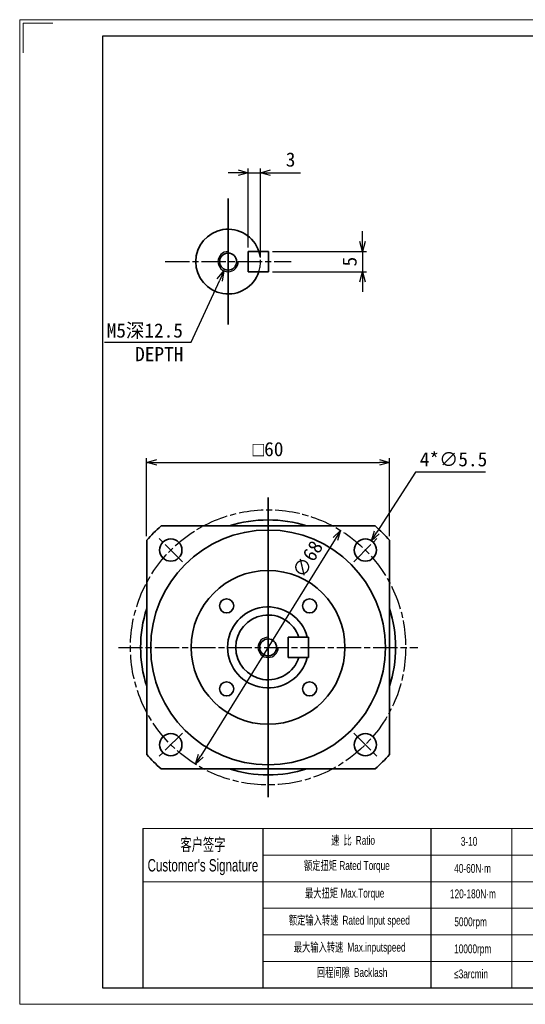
# Model space of a CAD drawing. Header units: millimetres. Extents: x 128 to 472, y 87 to 330.
# Tile 1 of 2: x 128 to 253, y 87 to 330. Entities that reach past the tile are written whole.
import ezdxf

# ---------------------------------------------------------------- set-up
doc = ezdxf.new("R2010")
doc.units = ezdxf.units.MM
doc.linetypes.add('AM_ISO02W050x2', pattern=[3.75, 3, -0.75])
doc.linetypes.add('AM_ISO08W050x2', pattern=[9, 6, -0.75, 1.5, -0.75])
doc.layers.add('7标注层', color=4, linetype='Continuous')
for name, color, linetype, lineweight in [('AM_1', 131, 'Continuous', 35), ('AM_3', 6, 'AM_ISO02W050x2', 25), ('AM_4', 3, 'Continuous', 25), ('AM_5', 3, 'Continuous', 25), ('AM_7', 4, 'AM_ISO08W050x2', 25), ('SLD-0', 7, 'Continuous', 18), ('图框_外框线', 7, 'Continuous', 18)]:
    doc.layers.add(name, color=color, linetype=linetype, lineweight=lineweight)
doc.styles.add('标准', font='arial.ttf', dxfattribs={"width": 0.667})
doc.dimstyles.new('AM_JIS$0', dxfattribs={"dimtxt": 3.5, "dimasz": 2.5, "dimexe": 1, "dimexo": 1, "dimgap": 1.5, "dimtad": 3, "dimdec": 3, "dimdsep": 46, "dimtxsty": 'Standard', "dimblk": 'OPEN30', "dimcen": 0, "dimclrd": 256, "dimclre": 256, "dimclrt": 2, "dimadec": 3, "dimazin": 2, "dimtp": 0.1, "dimtm": 0.1, "dimtfac": 0.71, "dimtdec": 3, "dimtmove": 0, "dimatfit": 3, "dimldrblk": 'OPEN30', "dimfxl": 1, "dimlwd": -1, "dimlwe": -1, "dimarcsym": 1})
doc.dimstyles.new('AM_JIS$3', dxfattribs={"dimtxt": 3.5, "dimasz": 2.5, "dimexe": 1, "dimexo": 1, "dimgap": 1.5, "dimtad": 3, "dimtoh": 1, "dimdec": 3, "dimdsep": 46, "dimtxsty": 'Standard', "dimblk": 'OPEN30', "dimcen": 0, "dimclrd": 256, "dimclre": 256, "dimclrt": 2, "dimadec": 3, "dimazin": 2, "dimtp": 0.1, "dimtm": 0.1, "dimtfac": 0.71, "dimtdec": 3, "dimtofl": 0, "dimtmove": 0, "dimatfit": 0, "dimldrblk": 'OPEN30', "dimfxl": 1, "dimlwd": -1, "dimlwe": -1, "dimarcsym": 1})

# ---------------------------------------------------------------- blocks, each defined once
blk = doc.blocks.new('_Open30')
at = {"color": 0, "linetype": 'ByBlock', "lineweight": -2}
for p, q in [((-1, 0.268), (0, 0)), ((0, 0), (-1, -0.268)), ((0, 0), (-1, 0))]:
    blk.add_line(p, q, dxfattribs=at)
blk = doc.blocks.new('*D73')
at = {"layer": 'AM_5', "linetype": 'ByBlock'}
for p, q in [((159.34, 202.79), (159.34, 222.06)), ((219.34, 202.79), (219.34, 222.06)), ((161.84, 221.06), (216.84, 221.06))]:
    blk.add_line(p, q, dxfattribs=at)
at = {"layer": 'Defpoints', "color": 0}
for p in [(219.34, 221.06), (159.34, 201.79), (219.34, 201.79)]:
    blk.add_point(p, dxfattribs=at)
at = {"layer": 'AM_5', "xscale": 2.5, "yscale": 2.5, "zscale": 2.5, "rotation": 180}
blk.add_blockref('_Open30', (159.34, 221.06), dxfattribs=at)
at = {"layer": 'AM_5', "xscale": 2.5, "yscale": 2.5, "zscale": 2.5}
blk.add_blockref('_Open30', (219.34, 221.06), dxfattribs=at)
at = {"layer": 'AM_5', "color": 2, "insert": (189.34, 224.31), "char_height": 3.5, "attachment_point": 5}
blk.add_mtext('{\\Famgdt|c134;o}60', dxfattribs=at)
blk = doc.blocks.new('*D74')
at = {"layer": 'AM_5', "linetype": 'ByBlock'}
for p, q in [((225.78, 218.61), (216.23, 203.79)), ((243.05, 218.61), (225.78, 218.61))]:
    blk.add_line(p, q, dxfattribs=at)
at = {"layer": 'Defpoints', "color": 0}
for p in [(214.87, 201.69), (211.9, 197.07)]:
    blk.add_point(p, dxfattribs=at)
at = {"layer": 'AM_5', "xscale": 2.5, "yscale": 2.5, "zscale": 2.5, "rotation": 237.210598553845}
blk.add_blockref('_Open30', (214.87, 201.69), dxfattribs=at)
at = {"layer": 'AM_5', "color": 2, "insert": (235.16, 221.8), "char_height": 3.5, "attachment_point": 5}
blk.add_mtext('4*∅5.5', dxfattribs=at)
blk = doc.blocks.new('*D75')
at = {"layer": 'AM_5', "linetype": 'ByBlock'}
blk.add_line((205.95, 202.1), (172.73, 148.57), dxfattribs=at)
at = {"layer": 'Defpoints', "color": 0}
for p in [(207.27, 204.23), (171.42, 146.45)]:
    blk.add_point(p, dxfattribs=at)
at = {"layer": 'AM_5', "xscale": 2.5, "yscale": 2.5, "zscale": 2.5}
for p, rotation in [((207.27, 204.23), 58.17747372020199), ((171.42, 146.45), 238.177473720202)]:
    blk.add_blockref('_Open30', p, dxfattribs=dict(at, rotation=rotation))
at = {"layer": 'AM_5', "color": 2, "insert": (199.1, 197.15), "char_height": 3.5, "attachment_point": 5, "rotation": 58.1775}
blk.add_mtext('∅68', dxfattribs=at)
blk = doc.blocks.new('*D76')
at = {"layer": 'AM_5', "linetype": 'ByBlock'}
for p, q in [((181.96, 292.64), (179.46, 292.64)), ((184.46, 274.16), (184.46, 293.64)), ((184.46, 292.64), (187.46, 292.64)), ((187.46, 271.66), (187.46, 293.64)), ((189.96, 292.64), (197.36, 292.64))]:
    blk.add_line(p, q, dxfattribs=at)
at = {"layer": 'Defpoints', "color": 0}
for p in [(187.46, 292.64), (184.46, 273.16), (187.46, 270.66)]:
    blk.add_point(p, dxfattribs=at)
at = {"layer": 'AM_5', "xscale": 2.5, "yscale": 2.5, "zscale": 2.5}
blk.add_blockref('_Open30', (184.46, 292.64), dxfattribs=at)
at = {"layer": 'AM_5', "xscale": 2.5, "yscale": 2.5, "zscale": 2.5, "rotation": 180}
blk.add_blockref('_Open30', (187.46, 292.64), dxfattribs=at)
at = {"layer": 'AM_5', "color": 2, "insert": (194.91, 295.86), "char_height": 3.5, "attachment_point": 5}
blk.add_mtext('3', dxfattribs=at)
blk = doc.blocks.new('*D77')
at = {"layer": 'AM_5', "linetype": 'ByBlock'}
for p, q in [((212.7, 275.66), (212.7, 278.16)), ((190.46, 273.16), (213.7, 273.16)), ((212.7, 273.16), (212.7, 268.16)), ((190.46, 268.16), (213.7, 268.16)), ((212.7, 265.66), (212.7, 263.16))]:
    blk.add_line(p, q, dxfattribs=at)
at = {"layer": 'Defpoints', "color": 0}
for p in [(189.46, 273.16), (189.46, 268.16), (212.7, 268.16)]:
    blk.add_point(p, dxfattribs=at)
at = {"layer": 'AM_5', "xscale": 2.5, "yscale": 2.5, "zscale": 2.5}
for p, rotation in [((212.7, 273.16), 270), ((212.7, 268.16), 90)]:
    blk.add_blockref('_Open30', p, dxfattribs=dict(at, rotation=rotation))
at = {"layer": 'AM_5', "color": 2, "insert": (209.5, 270.66), "char_height": 3.5, "attachment_point": 5, "rotation": 90}
blk.add_mtext('5', dxfattribs=at)
blk = doc.blocks.new('*D78')
at = {"layer": 'AM_5', "linetype": 'ByBlock'}
for p, q in [((170.35, 250.73), (177.38, 266.12)), ((148.92, 250.73), (170.35, 250.73))]:
    blk.add_line(p, q, dxfattribs=at)
at = {"layer": 'Defpoints', "color": 0}
for p in [(180.5, 272.94), (178.42, 268.39)]:
    blk.add_point(p, dxfattribs=at)
at = {"layer": 'AM_5', "xscale": 2.5, "yscale": 2.5, "zscale": 2.5, "rotation": 65.42503652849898}
blk.add_blockref('_Open30', (178.42, 268.39), dxfattribs=at)
at = {"layer": 'AM_5', "color": 2, "insert": (158.88, 250.73), "char_height": 3.5, "attachment_point": 5}
blk.add_mtext('M5深12.5\\P   DEPTH', dxfattribs=at)

msp = doc.modelspace()

# ---------------------------------------------------------------- linework, layer by layer
for p, q in [((188.0298, 130.5568), (188.0298, 91.2275)), ((229.543, 130.5568), (229.543, 91.2275))]:
    msp.add_line(p, q)
at = {"layer": '7标注层', "color": 0}
msp.add_line((158.3619, 130.5568), (158.3619, 91.2342), dxfattribs=at)
at = {"layer": 'AM_1'}
for p, q in [((179.4612, 255.0872), (179.4612, 286.2378)), ((184.4612, 273.1625), (184.4612, 268.1625)), ((184.4612, 273.1625), (189.4612, 273.1625)), ((189.4612, 273.1625), (189.4612, 268.1625)), ((189.4612, 268.1625), (184.4612, 268.1625)), ((189.3436, 138.337), (189.3436, 212.337)), ((162.8861, 205.337), (186.6772, 205.337)), ((186.6772, 205.337), (189.3436, 205.337)), ((189.3436, 205.337), (192.0099, 205.337)), ((192.0099, 205.337), (215.8011, 205.337)), ((159.3436, 178.0033), (159.3436, 201.7945)), ((219.3436, 201.7945), (219.3436, 148.8795)), ((159.3436, 175.337), (159.3436, 178.0033)), ((194.3436, 177.837), (194.3436, 172.837)), ((194.3436, 177.837), (199.3436, 177.837)), ((199.3436, 177.837), (199.3436, 172.837)), ((159.3436, 172.6706), (159.3436, 175.337)), ((219.3436, 175.337), (219.3436, 172.6706)), ((199.3436, 172.837), (194.3436, 172.837)), ((159.3436, 148.8795), (159.3436, 172.6706)), ((186.6772, 145.337), (162.8861, 145.337)), ((189.3436, 145.337), (186.6772, 145.337)), ((192.0099, 145.337), (189.3436, 145.337)), ((215.8011, 145.337), (192.0099, 145.337))]:
    msp.add_line(p, q, dxfattribs=at)
for centre, radius in [((179.4612, 270.6625), 2.1), ((189.3436, 175.337), 29), ((165.302, 199.3786), 2.75), ((213.3852, 199.3786), 2.75), ((189.3436, 175.337), 19), ((179.0905, 185.59), 1.75), ((199.5966, 185.59), 1.75), ((189.3436, 175.337), 2.1), ((179.0905, 165.0839), 1.75), ((199.5966, 165.0839), 1.75), ((165.302, 151.2954), 2.75), ((213.3852, 151.2954), 2.75)]:
    msp.add_circle(centre, radius, dxfattribs=at)
for centre, radius, start, end in [((179.4612, 270.6625), 8, 18.209956, 341.790044), ((189.3436, 175.337), 31.5, 72.338978, 107.75279), ((189.3436, 175.337), 40, 131.409622, 138.590378), ((189.3436, 175.337), 40, 41.409622, 48.590378), ((189.3436, 175.337), 31.5, 162.24721, 197.75279), ((189.3436, 175.337), 10, 14.477512, 180), ((189.3436, 175.337), 31.5, 0, 17.75279), ((189.3436, 175.337), 8, 18.209956, 341.790044), ((189.3436, 175.337), 10, 180, 345.522488), ((189.3436, 175.337), 31.5, 342.24721, 0), ((189.3436, 175.337), 40, 221.409622, 228.590378), ((189.3436, 175.337), 40, 311.409622, 318.590378), ((189.3436, 175.337), 31.5, 252.24721, 287.75279)]:
    msp.add_arc(centre, radius, start, end, dxfattribs=at)
at = {"layer": 'AM_3'}
msp.add_arc((179.4612, 270.6625), 8, 341.790044, 18.209956, dxfattribs=at)
at = {"layer": 'AM_4'}
for centre in [(179.4612, 270.6625), (189.3436, 175.337)]:
    msp.add_arc(centre, 2.5, 90, 0, dxfattribs=at)
at = {"layer": 'AM_7'}
for p, q in [((163.8859, 270.6625), (195.0365, 270.6625)), ((168.1627, 196.5179), (162.4412, 202.2394)), ((210.5245, 196.5179), (216.246, 202.2394)), ((152.3436, 175.337), (226.3436, 175.337)), ((168.1627, 154.1561), (162.4412, 148.4346)), ((210.5245, 154.1561), (216.246, 148.4346))]:
    msp.add_line(p, q, dxfattribs=at)
msp.add_circle((189.3436, 175.337), 34, dxfattribs=at)
at = {"layer": 'SLD-0'}
msp.add_line((249.5448, 130.5568), (249.5448, 91.2387), dxfattribs=at)
at = {"layer": '图框_外框线'}
for p, q in [((158.3619, 130.5568), (467.9443, 130.5568)), ((188.0298, 123.9958), (362.0214, 123.9958)), ((158.3619, 117.4348), (467.9443, 117.4348)), ((188.0298, 110.8738), (467.9443, 110.8738)), ((188.0298, 104.3128), (467.9443, 104.3128)), ((188.0298, 97.7518), (467.9443, 97.7518))]:
    msp.add_line(p, q, dxfattribs=at)
at = {"layer": '图框_外框线', "color": 3}
msp.add_lwpolyline([(127.9684, 87.1381), (472.0403, 87.1381), (472.0403, 330.4461), (127.9684, 330.4461)], close=True, dxfattribs=at)
msp.add_lwpolyline([(128.7876, 322.2539), (128.7876, 329.6269), (136.1606, 329.6269)], dxfattribs=at)
at = {"layer": '图框_外框线', "color": 3, "lineweight": 25}
msp.add_lwpolyline([(148.4489, 91.2342), (467.9443, 91.2342), (467.9443, 326.35), (148.4489, 326.35)], close=True, dxfattribs=at)

# ---------------------------------------------------------------- texts
at = {"layer": 'SLD-0', "color": 1, "attachment_point": 2, "style": '标准'}
for s, insert, char_height, width in [('{\\fSimSun|b0|i0|c134|p2;速 比 }Ratio', (210.3419, 128.7528), 2.187, 17.869782), ("{\\fSimSun|b0|i0|c134|p2;客户签字}\\PCustomer's Signature", (173.247, 128.1292), 3.0618, 38.089108), ('3-10', (239.0037, 128.5005), 2.187, 9.298667), ('{\\fSimSun|b0|i0|c134|p2;额定扭矩} Rated Torque', (208.8047, 122.5312), 2.187, 24.55744), ('40-60N·m', (239.8711, 121.814), 2.187, 9.298667), ('{\\fSimSun|b0|i0|c134|p2;最大扭矩} Max.Torque', (208.2666, 115.6952), 2.187, 28.247132), ('120-180N·m', (239.9487, 115.532), 2.187, 11.690889), ('{\\fSimSun|b0|i0|c134|p2;额定输入转速 }Rated Input speed', (209.4196, 109.0128), 2.187, 40.238773), ('5000rpm', (239.3819, 108.615), 2.187, 9.298667), ('{\\fSimSun|b0|i0|c134|p2;最大输入转速 }Max.inputspeed ', (209.4964, 102.3304), 2.187, 37.010265), ('10000rpm', (239.9039, 101.9371), 2.187, 16.783995), ('{\\fSimSun|b0|i0|c134|p2;回程间隙 }Backlash', (210.1113, 96.1088), 2.187, 17.869782), ('≤3arcmin ', (239.5039, 95.7465), 2.187, 9.298667)]:
    msp.add_mtext(s, dxfattribs=dict(at, insert=insert, char_height=char_height, width=width))

# ---------------------------------------------------------------- dimensions: what is measured, and where the dimension line sits
at = {"layer": 'AM_5'}
dim = msp.add_linear_dim(base=(187.4612, 292.6449), p1=(184.4612, 273.1625), p2=(187.4612, 270.6625), dimstyle='AM_JIS$0', dxfattribs=at)
dim.commit()
dim.dimension.update_dxf_attribs({"geometry": '*D76', "text_midpoint": (194.9096, 295.8558)})
dim = msp.add_linear_dim(base=(212.6957, 268.1625), p1=(189.4612, 273.1625), p2=(189.4612, 268.1625), angle=90, dimstyle='AM_JIS$0', dxfattribs=at)
dim.commit()
dim.dimension.update_dxf_attribs({"geometry": '*D77', "text_midpoint": (209.5043, 270.6625)})
for p1, p2, text, override, picture, middle in [((180.501, 272.936), (178.4215, 268.3889), '<>深12.5\\X   DEPTH', {"dimpost": 'M<>'}, '*D78', (158.8838, 250.7303)), ((211.8959, 197.0668), (214.8745, 201.6904), '4*<>', {"dimpost": ''}, '*D74', (235.1649, 218.612))]:
    dim = msp.add_diameter_dim_2p(p1=p1, p2=p2, text=text, dimstyle='AM_JIS$3', override=override, dxfattribs=at)
    dim.commit()
    dim.dimension.update_dxf_attribs({"geometry": picture, "text_midpoint": middle, "dimtype": 163})
dim = msp.add_linear_dim(base=(219.3436, 221.058), p1=(159.3436, 201.7945), p2=(219.3436, 201.7945), dimstyle='AM_JIS$0', override={"dimpost": '{\\Famgdt|c134;o}<>'}, dxfattribs=at)
dim.commit()
dim.dimension.update_dxf_attribs({"geometry": '*D73', "text_midpoint": (189.3436, 224.308)})
dim = msp.add_diameter_dim_2p(p1=(171.4157, 146.4477), p2=(207.2714, 204.2263), dimstyle='AM_JIS$3', dxfattribs=at)
dim.commit()
dim.dimension.update_dxf_attribs({"geometry": '*D75', "text_midpoint": (201.8278, 195.4543), "dimtype": 163})

doc.saveas('drawing.dxf')
